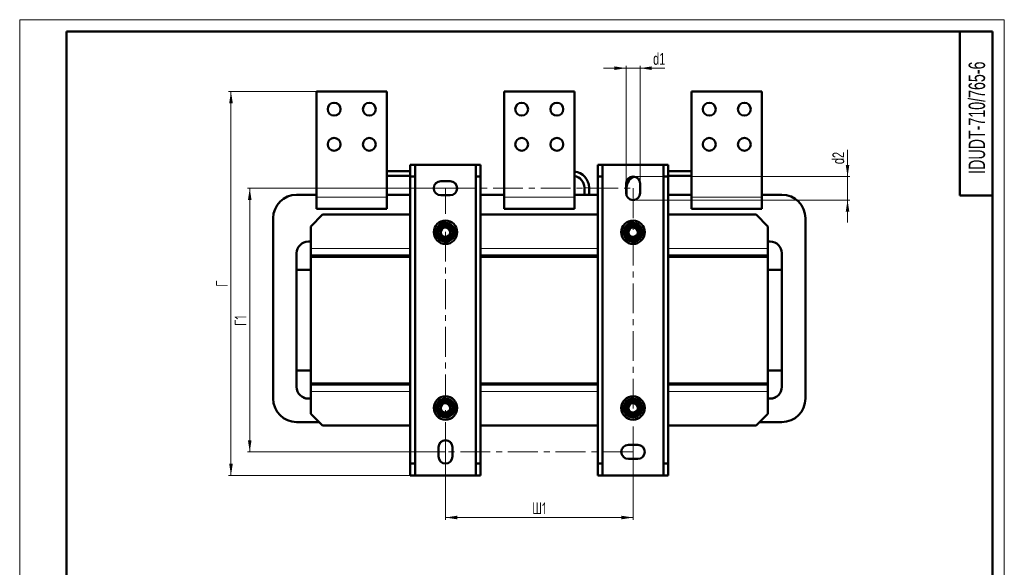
# Model space of a CAD drawing. Header units: millimetres. Extents: x 0 to 840, y 0 to 1188.
# Tile 2 of 2: x 0 to 840, y 721 to 1188. Entities that reach past the tile are written whole.
import ezdxf

# ---------------------------------------------------------------- set-up
doc = ezdxf.new("R2010")
doc.units = ezdxf.units.MM
doc.header["$LTSCALE"] = 2
doc.linetypes.add('CENTERX2', pattern=[20.32, 12.7, -2.54, 2.54, -2.54])
doc.layers.add('ОСЕВЫЕ', color=7, linetype='Continuous')
doc.styles.add('SLDTEXTSTYLE0', font='TXT', dxfattribs={"width": 0.7, "bigfont": 'bigfont'})
doc.styles.add('SLDTEXTSTYLE1', font='TXT', dxfattribs={"width": 0.648621})
doc.styles.add('SLDTEXTSTYLE2', font='TXT', dxfattribs={"width": 0.7})
doc.dimstyles.new('SLDDIMSTYLE0', dxfattribs={"dimtxt": 10, "dimasz": 10, "dimexe": 0, "dimexo": 0.0625, "dimgap": 2.5, "dimtad": 2, "dimdec": 1, "dimrnd": 1e-09, "dimzin": 12, "dimdsep": 46, "dimtxsty": 'SLDTEXTSTYLE2', "dimsah": 1, "dimcen": 0.09, "dimadec": 0, "dimazin": 3, "dimtfac": 1, "dimtdec": 3, "dimtofl": 0, "dimtmove": 0, "dimatfit": 3, "dimfxl": 1, "dimfrac": 2, "dimtolj": 1, "dimtzin": 12, "dimarcsym": 0})
doc.dimstyles.new('SLDDIMSTYLE1', dxfattribs={"dimtxt": 10, "dimasz": 10, "dimexe": 0, "dimexo": 0.0625, "dimgap": 2.5, "dimtad": 2, "dimdec": 1, "dimrnd": 1e-09, "dimzin": 12, "dimdsep": 46, "dimtxsty": 'SLDTEXTSTYLE2', "dimsah": 1, "dimcen": 0.09, "dimadec": 0, "dimazin": 3, "dimtfac": 1, "dimtdec": 3, "dimtmove": 0, "dimatfit": 0, "dimfxl": 1, "dimfrac": 2, "dimtolj": 1, "dimtzin": 12, "dimarcsym": 0})

# ---------------------------------------------------------------- blocks, each defined once
blk = doc.blocks.new('_D_2')
at = {"color": 7, "linetype": 'Continuous', "lineweight": 0}
for p, q in [((363.24, 1044.1), (194.26, 1044.1)), ((196.26, 819.1), (196.26, 1044.1)), ((363.24, 819.1), (194.26, 819.1))]:
    blk.add_line(p, q, dxfattribs=at)
at = {"color": 7, "linetype": 'Continuous', "lineweight": 18}
for points in [[(196.26, 1044.1), (194.72, 1034.1), (197.8, 1034.1)], [(196.26, 819.1), (197.8, 829.1), (194.72, 829.1)]]:
    blk.add_solid(points, dxfattribs=at)
at = {"color": 7, "linetype": 'Continuous', "lineweight": 18, "insert": (183.37, 926.62), "char_height": 10, "attachment_point": 1, "rotation": 90, "style": 'SLDTEXTSTYLE0'}
blk.add_mtext('Г1', dxfattribs=at)
blk = doc.blocks.new('_D_3')
at = {"color": 7, "linetype": 'Continuous', "lineweight": 0}
for p, q in [((363.26, 819.08), (363.26, 761.1)), ((523.26, 819.08), (523.26, 761.1)), ((363.26, 763.1), (523.26, 763.1))]:
    blk.add_line(p, q, dxfattribs=at)
at = {"color": 7, "linetype": 'Continuous', "lineweight": 18}
for points in [[(363.26, 763.1), (373.26, 761.56), (373.26, 764.64)], [(523.26, 763.1), (513.26, 764.64), (513.26, 761.56)]]:
    blk.add_solid(points, dxfattribs=at)
at = {"color": 7, "linetype": 'Continuous', "lineweight": 18, "insert": (437.22, 775.99), "char_height": 10, "attachment_point": 1, "style": 'SLDTEXTSTYLE0'}
blk.add_mtext('Ш1', dxfattribs=at)
blk = doc.blocks.new('_D_4')
at = {"color": 7, "linetype": 'Continuous', "lineweight": 0}
for p, q in [((517.26, 1146.6), (498.03, 1146.6)), ((517.26, 1048.12), (517.26, 1148.6)), ((517.26, 1146.6), (529.26, 1146.6)), ((529.26, 1048.12), (529.26, 1148.6)), ((529.26, 1146.6), (550.33, 1146.6))]:
    blk.add_line(p, q, dxfattribs=at)
at = {"color": 7, "linetype": 'Continuous', "lineweight": 18}
for points in [[(517.26, 1146.6), (507.26, 1148.14), (507.26, 1145.06)], [(529.26, 1146.6), (539.26, 1145.06), (539.26, 1148.14)]]:
    blk.add_solid(points, dxfattribs=at)
at = {"color": 7, "linetype": 'Continuous', "lineweight": 18, "insert": (540.38, 1159.49), "char_height": 10, "attachment_point": 1, "style": 'SLDTEXTSTYLE2'}
blk.add_mtext('d1', dxfattribs=at)
blk = doc.blocks.new('_D_5')
at = {"color": 7, "linetype": 'Continuous', "lineweight": 0}
for p, q in [((706.26, 1054.1), (706.26, 1076.8)), ((523.28, 1054.1), (708.26, 1054.1)), ((706.26, 1054.1), (706.26, 1034.1)), ((523.28, 1034.1), (708.26, 1034.1)), ((706.26, 1034.1), (706.26, 1014.87))]:
    blk.add_line(p, q, dxfattribs=at)
at = {"color": 7, "linetype": 'Continuous', "lineweight": 18}
for points in [[(706.26, 1054.1), (707.8, 1064.1), (704.72, 1064.1)], [(706.26, 1034.1), (704.72, 1024.1), (707.8, 1024.1)]]:
    blk.add_solid(points, dxfattribs=at)
at = {"color": 7, "linetype": 'Continuous', "lineweight": 18, "insert": (693.37, 1064.72), "char_height": 10, "attachment_point": 1, "rotation": 90, "style": 'SLDTEXTSTYLE2'}
blk.add_mtext('d2', dxfattribs=at)
blk = doc.blocks.new('_D_6')
at = {"color": 7, "linetype": 'Continuous', "lineweight": 0}
for p, q in [((253.24, 1126.6), (178.26, 1126.6)), ((180.26, 799.1), (180.26, 1126.6)), ((337.24, 799.1), (178.26, 799.1))]:
    blk.add_line(p, q, dxfattribs=at)
at = {"color": 7, "linetype": 'Continuous', "lineweight": 18}
for points in [[(180.26, 1126.6), (178.72, 1116.6), (181.8, 1116.6)], [(180.26, 799.1), (181.8, 809.1), (178.72, 809.1)]]:
    blk.add_solid(points, dxfattribs=at)
at = {"color": 7, "linetype": 'Continuous', "lineweight": 18, "insert": (167.37, 960.01), "char_height": 10, "attachment_point": 1, "rotation": 90, "style": 'SLDTEXTSTYLE0'}
blk.add_mtext('Г', dxfattribs=at)

msp = doc.modelspace()

# ---------------------------------------------------------------- linework, layer by layer
at = {"color": 7, "linetype": 'Continuous', "lineweight": 50}
for p, q in [((40, 1178), (40, 10)), ((830, 1178), (40, 1178)), ((802, 1178), (802, 1038)), ((830, 10), (830, 1178)), ((253.26, 1126.6), (313.26, 1126.6)), ((253.26, 1036.6), (253.26, 1126.6)), ((313.26, 1126.6), (313.26, 1036.6)), ((413.26, 1126.6), (473.26, 1126.6)), ((413.26, 1036.6), (413.26, 1126.6)), ((473.26, 1126.6), (473.26, 1036.6)), ((573.26, 1036.6), (573.26, 1126.6)), ((573.26, 1126.6), (633.26, 1126.6)), ((633.26, 1126.6), (633.26, 1036.6)), ((333.26, 1058.6), (313.26, 1058.6)), ((333.26, 1064.1), (337.26, 1064.1)), ((333.26, 1064.1), (333.26, 1054.1)), ((337.26, 1054.1), (337.26, 1064.1)), ((337.26, 1064.1), (389.26, 1064.1)), ((389.26, 1064.1), (393.26, 1064.1)), ((389.26, 1064.1), (389.26, 1054.1)), ((393.26, 1054.1), (393.26, 1064.1)), ((493.26, 1064.1), (493.26, 1054.1)), ((497.26, 1064.1), (493.26, 1064.1)), ((497.26, 1054.1), (497.26, 1064.1)), ((497.26, 1064.1), (549.26, 1064.1)), ((549.26, 1064.1), (549.26, 1054.1)), ((553.26, 1064.1), (549.26, 1064.1)), ((553.26, 1064.1), (553.26, 1054.1)), ((573.26, 1058.6), (553.26, 1058.6)), ((313.26, 1054.6), (333.26, 1054.6)), ((333.26, 1054.1), (337.26, 1054.1)), ((333.26, 1054.1), (333.26, 809.1)), ((337.26, 809.1), (337.26, 1054.1)), ((367.26, 1050.1), (359.26, 1050.1)), ((389.26, 1054.1), (393.26, 1054.1)), ((389.26, 1054.1), (389.26, 809.1)), ((393.26, 809.1), (393.26, 1054.1)), ((497.26, 1054.1), (493.26, 1054.1)), ((493.26, 1054.1), (493.26, 809.1)), ((497.26, 809.1), (497.26, 1054.1)), ((553.26, 1054.1), (549.26, 1054.1)), ((549.26, 1054.1), (549.26, 809.1)), ((553.26, 1054.6), (573.26, 1054.6)), ((553.26, 809.1), (553.26, 1054.1)), ((481.76, 1044.6), (481.76, 1038.6)), ((485.76, 1038.6), (485.76, 1044.6)), ((517.26, 1048.1), (517.26, 1040.1)), ((517.76, 1038.41), (517.76, 1044.6)), ((529.26, 1040.1), (529.26, 1048.1)), ((253.26, 1038.6), (236.26, 1038.6)), ((253.26, 1026.6), (253.26, 1036.6)), ((330.26, 1038.6), (313.26, 1038.6)), ((313.26, 1026.6), (313.26, 1036.6)), ((359.26, 1038.1), (367.26, 1038.1)), ((413.26, 1038.6), (396.26, 1038.6)), ((413.26, 1026.6), (413.26, 1036.6)), ((490.26, 1038.6), (473.26, 1038.6)), ((473.26, 1026.6), (473.26, 1036.6)), ((517.73, 1037.76), (517.76, 1038.41)), ((573.26, 1038.6), (556.26, 1038.6)), ((573.26, 1026.6), (573.26, 1036.6)), ((650.26, 1038.6), (633.26, 1038.6)), ((633.26, 1026.6), (633.26, 1036.6)), ((802, 1038), (830, 1038)), ((253.26, 1026.6), (313.26, 1026.6)), ((413.26, 1026.6), (473.26, 1026.6)), ((573.26, 1026.6), (633.26, 1026.6)), ((216.26, 1018.6), (216.26, 864.6)), ((248.26, 1011.6), (258.26, 1021.6)), ((258.26, 1021.6), (333.26, 1021.6)), ((393.26, 1021.6), (493.26, 1021.6)), ((553.26, 1021.6), (628.26, 1021.6)), ((628.26, 1021.6), (638.26, 1011.6)), ((670.26, 864.6), (670.26, 1018.6)), ((248.26, 1011.6), (248.26, 992.6)), ((360.01, 1012.23), (356.76, 1010.35)), ((356.76, 1010.35), (356.76, 1006.6)), ((363.26, 1014.1), (360.01, 1012.23)), ((366.51, 1012.23), (363.26, 1014.1)), ((369.76, 1010.35), (366.51, 1012.23)), ((369.76, 1006.6), (369.76, 1010.35)), ((520.01, 1012.23), (516.76, 1010.35)), ((516.76, 1010.35), (516.76, 1006.6)), ((523.26, 1014.1), (520.01, 1012.23)), ((526.51, 1012.23), (523.26, 1014.1)), ((529.76, 1010.35), (526.51, 1012.23)), ((529.76, 1006.6), (529.76, 1010.35)), ((638.26, 1011.6), (638.26, 992.6)), ((356.76, 1006.6), (356.76, 1002.84)), ((356.76, 1002.84), (360.01, 1000.97)), ((360.01, 1000.97), (363.26, 999.09)), ((363.26, 999.09), (366.51, 1000.97)), ((366.51, 1000.97), (369.76, 1002.84)), ((371.31, 1006.6), (369.76, 1006.6)), ((369.76, 1002.84), (369.76, 1006.6)), ((369.76, 1005.1), (371.17, 1005.1)), ((516.76, 1006.6), (516.76, 1002.84)), ((516.76, 1002.84), (520.01, 1000.97)), ((520.01, 1000.97), (523.26, 999.09)), ((523.26, 999.09), (526.51, 1000.97)), ((526.51, 1000.97), (529.76, 1002.84)), ((531.31, 1006.6), (529.76, 1006.6)), ((529.76, 1002.84), (529.76, 1006.6)), ((529.76, 1005.1), (531.17, 1005.1)), ((246.26, 998.6), (248.26, 998.6)), ((248.26, 998.59), (246.27, 998.59)), ((248.26, 992.6), (248.26, 986.6)), ((638.26, 998.6), (640.26, 998.6)), ((640.25, 998.59), (638.26, 998.59)), ((638.26, 992.6), (638.26, 986.6)), ((236.26, 874.6), (236.26, 988.6)), ((236.27, 986.6), (236.26, 986.6)), ((236.27, 988.59), (236.27, 974.59)), ((236.46, 990.6), (236.47, 990.6)), ((248.26, 985.6), (248.26, 986.6)), ((248.26, 986.6), (318.26, 986.6)), ((318.26, 985.6), (248.26, 985.6)), ((248.26, 985.6), (333.26, 985.6)), ((248.26, 877.6), (248.26, 985.6)), ((318.26, 986.6), (333.26, 986.6)), ((318.26, 986.6), (318.26, 985.6)), ((330.25, 985.6), (330.25, 986.6)), ((330.26, 986.6), (330.26, 985.6)), ((393.26, 986.6), (408.26, 986.6)), ((393.26, 985.6), (493.26, 985.6)), ((396.26, 985.6), (396.26, 986.6)), ((396.27, 986.6), (396.27, 985.6)), ((408.26, 985.6), (408.26, 986.6)), ((408.26, 986.6), (478.26, 986.6)), ((478.26, 985.6), (408.26, 985.6)), ((478.26, 986.6), (493.26, 986.6)), ((478.26, 986.6), (478.26, 985.6)), ((490.25, 985.6), (490.25, 986.6)), ((490.26, 986.6), (490.26, 985.6)), ((553.26, 986.6), (568.26, 986.6)), ((553.26, 985.6), (638.26, 985.6)), ((556.26, 985.6), (556.26, 986.6)), ((556.27, 986.6), (556.27, 985.6)), ((568.26, 985.6), (568.26, 986.6)), ((568.26, 986.6), (638.26, 986.6)), ((638.26, 985.6), (568.26, 985.6)), ((638.26, 986.6), (638.26, 985.6)), ((638.26, 877.6), (638.26, 985.6)), ((650.04, 990.6), (650.06, 990.6)), ((650.25, 974.59), (650.25, 988.59)), ((650.26, 986.6), (650.25, 986.6)), ((650.26, 988.6), (650.26, 874.6)), ((248.26, 974.59), (236.27, 974.59)), ((638.26, 974.59), (650.25, 974.59)), ((236.27, 888.61), (236.27, 874.61)), ((248.26, 888.61), (236.27, 888.61)), ((638.26, 888.61), (650.25, 888.61)), ((650.25, 874.61), (650.25, 888.61)), ((236.26, 876.6), (236.27, 876.6)), ((248.26, 876.6), (248.26, 877.6)), ((248.26, 877.6), (318.26, 877.6)), ((248.26, 877.6), (333.26, 877.6)), ((248.26, 870.6), (248.26, 876.6)), ((318.26, 876.6), (248.26, 876.6)), ((318.26, 877.6), (318.26, 876.6)), ((333.26, 876.6), (318.26, 876.6)), ((330.25, 876.6), (330.25, 877.6)), ((330.26, 877.6), (330.26, 876.6)), ((393.26, 877.6), (493.26, 877.6)), ((408.26, 876.6), (393.26, 876.6)), ((396.26, 876.6), (396.26, 877.6)), ((396.27, 877.6), (396.27, 876.6)), ((408.26, 876.6), (408.26, 877.6)), ((408.26, 877.6), (478.26, 877.6)), ((478.26, 876.6), (408.26, 876.6)), ((478.26, 877.6), (478.26, 876.6)), ((493.26, 876.6), (478.26, 876.6)), ((490.25, 876.6), (490.25, 877.6)), ((490.26, 877.6), (490.26, 876.6)), ((553.26, 877.6), (638.26, 877.6)), ((568.26, 876.6), (553.26, 876.6)), ((556.26, 876.6), (556.26, 877.6)), ((556.27, 877.6), (556.27, 876.6)), ((568.26, 876.6), (568.26, 877.6)), ((568.26, 877.6), (638.26, 877.6)), ((638.26, 876.6), (568.26, 876.6)), ((638.26, 877.6), (638.26, 876.6)), ((638.26, 870.6), (638.26, 876.6)), ((650.25, 876.6), (650.26, 876.6)), ((236.47, 872.6), (236.46, 872.6)), ((248.26, 851.6), (248.26, 870.6)), ((638.26, 851.6), (638.26, 870.6)), ((650.06, 872.6), (650.04, 872.6)), ((248.26, 864.6), (246.26, 864.6)), ((246.27, 864.61), (248.26, 864.61)), ((360.01, 862.23), (356.76, 860.35)), ((356.76, 860.35), (356.76, 856.6)), ((363.26, 864.1), (360.01, 862.23)), ((366.51, 862.23), (363.26, 864.1)), ((369.76, 860.35), (366.51, 862.23)), ((369.76, 856.6), (369.76, 860.35)), ((520.01, 862.23), (516.76, 860.35)), ((516.76, 860.35), (516.76, 856.6)), ((523.26, 864.1), (520.01, 862.23)), ((526.51, 862.23), (523.26, 864.1)), ((529.76, 860.35), (526.51, 862.23)), ((529.76, 856.6), (529.76, 860.35)), ((638.26, 864.61), (640.25, 864.61)), ((640.26, 864.6), (638.26, 864.6)), ((258.26, 841.6), (248.26, 851.6)), ((356.76, 856.6), (356.76, 852.84)), ((356.76, 852.84), (360.01, 850.97)), ((360.01, 850.97), (363.26, 849.09)), ((363.26, 849.09), (366.51, 850.97)), ((366.51, 850.97), (369.76, 852.84)), ((371.31, 856.6), (369.76, 856.6)), ((369.76, 852.84), (369.76, 856.6)), ((369.76, 855.1), (371.17, 855.1)), ((516.76, 856.6), (516.76, 852.84)), ((516.76, 852.84), (520.01, 850.97)), ((520.01, 850.97), (523.26, 849.09)), ((523.26, 849.09), (526.51, 850.97)), ((526.51, 850.97), (529.76, 852.84)), ((531.31, 856.6), (529.76, 856.6)), ((529.76, 852.84), (529.76, 856.6)), ((529.76, 855.1), (531.17, 855.1)), ((638.26, 851.6), (628.26, 841.6)), ((236.26, 844.6), (255.26, 844.6)), ((333.26, 841.6), (258.26, 841.6)), ((493.26, 841.6), (393.26, 841.6)), ((628.26, 841.6), (553.26, 841.6)), ((631.26, 844.6), (650.26, 844.6)), ((527.26, 825.1), (519.26, 825.1)), ((357.26, 823.1), (357.26, 815.1)), ((369.26, 815.1), (369.26, 823.1)), ((333.26, 799.1), (333.26, 809.1)), ((333.26, 809.1), (337.26, 809.1)), ((337.26, 799.1), (337.26, 809.1)), ((389.26, 809.1), (393.26, 809.1)), ((389.26, 809.1), (389.26, 799.1)), ((393.26, 799.1), (393.26, 809.1)), ((497.26, 809.1), (493.26, 809.1)), ((493.26, 809.1), (493.26, 799.1)), ((497.26, 799.1), (497.26, 809.1)), ((519.26, 813.1), (527.26, 813.1)), ((553.26, 809.1), (549.26, 809.1)), ((549.26, 809.1), (549.26, 799.1)), ((553.26, 799.1), (553.26, 809.1)), ((333.26, 799.1), (337.26, 799.1)), ((389.26, 799.1), (337.26, 799.1)), ((389.26, 799.1), (393.26, 799.1)), ((497.26, 799.1), (493.26, 799.1)), ((549.26, 799.1), (497.26, 799.1)), ((553.26, 799.1), (549.26, 799.1))]:
    msp.add_line(p, q, dxfattribs=at)
at = {"color": 7, "linetype": 'Continuous', "lineweight": 25}
msp.add_line((40, 1178), (40, 10), dxfattribs=at)
at = {"color": 7, "linetype": 'CENTERX2', "lineweight": 18}
for p, q in [((363.26, 1044.1), (523.26, 1044.1)), ((363.26, 819.1), (363.26, 1044.1)), ((523.26, 1044.1), (523.26, 819.1)), ((523.26, 819.1), (363.26, 819.1))]:
    msp.add_line(p, q, dxfattribs=at)
at = {"color": 9, "linetype": 'Continuous', "lineweight": 18}
for p, q in [((485.76, 1044.6), (481.76, 1044.6)), ((517.26, 1044.6), (517.76, 1044.6)), ((313.26, 1036.6), (253.26, 1036.6)), ((473.26, 1036.6), (413.26, 1036.6)), ((517.5, 1038.41), (517.76, 1038.41)), ((633.26, 1036.6), (573.26, 1036.6)), ((333.26, 992.6), (248.26, 992.6)), ((493.26, 992.6), (393.26, 992.6)), ((638.26, 992.6), (553.26, 992.6)), ((248.26, 870.6), (333.26, 870.6)), ((393.26, 870.6), (493.26, 870.6)), ((553.26, 870.6), (638.26, 870.6))]:
    msp.add_line(p, q, dxfattribs=at)
at = {"color": 7, "linetype": 'Continuous', "lineweight": 50, "flags": 128}
for points in [[(333.26, 1038.37), (333.1, 1038.39), (330.26, 1038.6)], [(396.26, 1038.6), (393.41, 1038.39), (393.26, 1038.37)], [(493.26, 1038.37), (493.1, 1038.39), (490.26, 1038.6)], [(556.26, 1038.6), (553.41, 1038.39), (553.26, 1038.37)]]:
    msp.add_lwpolyline(points, dxfattribs=at)
at = {"color": 7, "linetype": 'Continuous', "lineweight": 50}
for centre, radius in [((268.26, 1111.6), 5.5), ((298.26, 1111.6), 5.5), ((428.26, 1111.6), 5.5), ((458.26, 1111.6), 5.5), ((588.26, 1111.6), 5.5), ((618.26, 1111.6), 5.5), ((268.26, 1081.6), 5.5), ((298.26, 1081.6), 5.5), ((428.26, 1081.6), 5.5), ((458.26, 1081.6), 5.5), ((588.26, 1081.6), 5.5), ((618.26, 1081.6), 5.5), ((363.26, 1006.6), 10), ((523.26, 1006.6), 10), ((363.26, 1006.6), 5), ((363.26, 1006.6), 4), ((523.26, 1006.6), 5), ((523.26, 1006.6), 4), ((363.26, 856.6), 10), ((523.26, 856.6), 10), ((363.26, 856.6), 5), ((363.26, 856.6), 4), ((523.26, 856.6), 5), ((523.26, 856.6), 4)]:
    msp.add_circle(centre, radius, dxfattribs=at)
for centre, radius, start, end in [((471.76, 1044.6), 14, 0, 83.84936), ((359.26, 1044.1), 6, 90, 270), ((367.26, 1044.1), 6, 270, 90), ((471.76, 1044.6), 10, 0, 81.37307), ((523.26, 1048.1), 6, 0, 180), ((527.76, 1044.6), 10, 109.94307, 180), ((236.26, 1018.6), 20, 90, 180), ((523.26, 1040.1), 6, 180, 0), ((650.26, 1018.6), 20, 0, 90), ((363.26, 1006.6), 8.05, 360, 349.25295), ((363.26, 1006.6), 6.5, 120, 180), ((363.26, 1006.6), 6.5, 60, 120), ((363.26, 1006.6), 6.5, 360, 60), ((523.26, 1006.6), 8.05, 360, 349.25295), ((523.26, 1006.6), 6.5, 120, 180), ((523.26, 1006.6), 6.5, 60, 120), ((523.26, 1006.6), 6.5, 360, 60), ((363.26, 1006.6), 6.5, 180, 240), ((363.26, 1006.6), 6.5, 240, 300), ((363.26, 1006.6), 6.5, 300, 360), ((363.26, 1006.6), 8.05, 349.25295, 360), ((523.26, 1006.6), 6.5, 180, 240), ((523.26, 1006.6), 6.5, 240, 300), ((523.26, 1006.6), 6.5, 300, 360), ((523.26, 1006.6), 8.05, 349.25295, 0), ((246.26, 988.6), 10, 90, 180), ((246.27, 988.59), 10, 90, 180), ((640.25, 988.59), 10, 0, 90), ((640.26, 988.6), 10, 0, 90), ((246.26, 874.6), 10, 180, 270), ((246.27, 874.61), 10, 180, 270), ((640.25, 874.61), 10, 270, 0), ((640.26, 874.6), 10, 270, 0), ((236.26, 864.6), 20, 180, 270), ((363.26, 856.6), 8.05, 360, 349.25295), ((363.26, 856.6), 6.5, 120, 180), ((363.26, 856.6), 6.5, 60, 120), ((363.26, 856.6), 6.5, 360, 60), ((523.26, 856.6), 8.05, 360, 349.25295), ((523.26, 856.6), 6.5, 120, 180), ((523.26, 856.6), 6.5, 60, 120), ((523.26, 856.6), 6.5, 360, 60), ((650.26, 864.6), 20, 270, 0), ((363.26, 856.6), 6.5, 180, 240), ((363.26, 856.6), 6.5, 240, 300), ((363.26, 856.6), 6.5, 300, 360), ((363.26, 856.6), 8.05, 349.25295, 0), ((523.26, 856.6), 6.5, 180, 240), ((523.26, 856.6), 6.5, 240, 300), ((523.26, 856.6), 6.5, 300, 360), ((523.26, 856.6), 8.05, 349.25295, 0), ((363.26, 823.1), 6, 0, 180), ((519.26, 819.1), 6, 90, 270), ((527.26, 819.1), 6, 270, 90), ((363.26, 815.1), 6, 180, 0)]:
    msp.add_arc(centre, radius, start, end, dxfattribs=at)
at = {"layer": 'ОСЕВЫЕ', "lineweight": 18}
for p, q in [((0, 1188), (840, 1188)), ((0, 1188), (0, 0)), ((840, 1188), (840, 0))]:
    msp.add_line(p, q, dxfattribs=at)

# ---------------------------------------------------------------- texts
at = {"color": 7, "linetype": 'Continuous', "lineweight": 0, "insert": (809.57, 1104.36), "char_height": 14, "attachment_point": 2, "rotation": 90, "style": 'SLDTEXTSTYLE1'}
msp.add_mtext('IDUDT-710/765-6', dxfattribs=at)

# ---------------------------------------------------------------- dimensions: what is measured, and where the dimension line sits
at = {"color": 7, "linetype": 'Continuous', "lineweight": 18}
for base, p1, p2, text, dimstyle, picture, middle in [((529.26, 1146.6), (517.26, 1048.1), (529.26, 1048.1), 'd1', 'SLDDIMSTYLE1', '_D_4', (545.35, 1146.6)), ((523.26, 763.1), (363.26, 819.1), (523.26, 819.1), 'Ш1', 'SLDDIMSTYLE0', '_D_3', (443.26, 763.1))]:
    dim = msp.add_linear_dim(base=base, p1=p1, p2=p2, text=text, dimstyle=dimstyle, dxfattribs=at)
    dim.commit()
    dim.dimension.update_dxf_attribs({"geometry": picture, "text_midpoint": middle, "dimtype": 160})
for base, p1, p2, text, dimstyle, picture, middle in [((180.26, 1126.6), (337.26, 799.1), (253.26, 1126.6), 'Г', 'SLDDIMSTYLE0', '_D_6', (180.26, 962.85)), ((706.26, 1034.1), (523.26, 1054.1), (523.26, 1034.1), 'd2', 'SLDDIMSTYLE1', '_D_5', (706.26, 1070.76)), ((196.26, 1044.1), (363.26, 819.1), (363.26, 1044.1), 'Г1', 'SLDDIMSTYLE0', '_D_2', (196.26, 931.6))]:
    dim = msp.add_linear_dim(base=base, p1=p1, p2=p2, angle=90, text=text, dimstyle=dimstyle, dxfattribs=at)
    dim.commit()
    dim.dimension.update_dxf_attribs({"geometry": picture, "text_midpoint": middle, "dimtype": 160})

doc.saveas('drawing.dxf')
